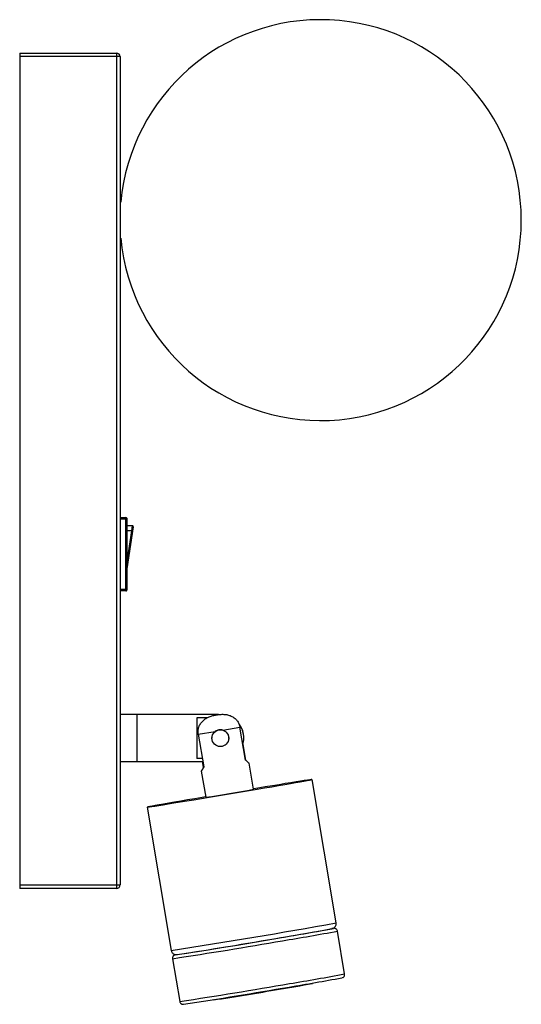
# Paper-space layout '_Izquierda' of a CAD drawing. Header units: millimetres. Extents: x 185 to 335, y -187 to 108.
import ezdxf

# ---------------------------------------------------------------- set-up
doc = ezdxf.new("R2010")
doc.units = ezdxf.units.MM

psp = doc.layouts.new('_Izquierda')

# ---------------------------------------------------------------- linework, layer by layer
at = {"color": 7, "linetype": 'Continuous', "lineweight": 25}
for p, q in [((185, 97.66), (185, -152.34)), ((185, 97.66), (214, 97.66)), ((214, -152.34), (214, 97.66)), ((215, 96.66), (185, 96.66)), ((215, 96.66), (215, -151.34)), ((215, -41.34), (216.75, -41.34)), ((217, -41.84), (215, -41.84)), ((216.75, -63.34), (216.75, -41.34)), ((217, -41.59), (217, -63.09)), ((218.74, -43.84), (217, -43.84)), ((218.96, -44.1), (217, -56.67)), ((218.54, -45.34), (218.74, -43.84)), ((218.54, -45.34), (218.76, -45.38)), ((215, -62.84), (217, -62.84)), ((216.75, -63.34), (215, -63.34)), ((244.47, -100.34), (215, -100.34)), ((220, -100.34), (220, -114.34)), ((241.13, -101.27), (238, -101.27)), ((238, -101.27), (238, -113.45)), ((238.4, -106.22), (243.5, -105.39)), ((245.77, -105.01), (250.87, -104.13)), ((252.51, -113.93), (250.87, -104.13)), ((238.4, -106.22), (240.04, -116.02)), ((242.5, -107.38), (242.5, -107.39)), ((247.5, -107.39), (247.5, -107.38)), ((252, -107.36), (252, -107.32)), ((251.77, -109.15), (252.57, -113.95)), ((215, -114.34), (239.76, -114.34)), ((239.61, -113.45), (238, -113.45)), ((240, -116.05), (239.71, -114.34)), ((254.92, -122.7), (253.61, -114.88)), ((239.31, -117.27), (240.62, -125.09)), ((279.61, -162.67), (272.43, -119.77)), ((223.11, -128.02), (230.3, -170.93)), ((185, -151.34), (215, -151.34)), ((214, -152.34), (185, -152.34)), ((282.17, -177.96), (280.03, -165.13)), ((230.71, -173.39), (232.86, -186.21)), ((272.51, -180.79), (272.49, -180.7)), ((242.9, -185.65), (242.92, -185.75))]:
    psp.add_line(p, q, dxfattribs=at)
at = {"color": 8, "linetype": 'Continuous', "lineweight": 25}
for p, q in [((218.54, -45.34), (217, -45.34)), ((217, -55.22), (218.54, -45.34))]:
    psp.add_line(p, q, dxfattribs=at)
at = {"color": 7, "linetype": 'Continuous', "lineweight": 25, "flags": 128}
psp.add_lwpolyline([(240.6, -124.96), (239.58, -125.13), (237.34, -125.51), (235.2, -125.88), (233.18, -126.22), (231.3, -126.55), (229.58, -126.85), (228.04, -127.11), (226.68, -127.35), (225.53, -127.56), (224.6, -127.73), (223.88, -127.86), (223.4, -127.96), (223.15, -128.01), (223.14, -128.03), (223.36, -128), (223.83, -127.94), (224.52, -127.84), (225.43, -127.7), (226.56, -127.52), (227.9, -127.31), (229.42, -127.06), (231.13, -126.79), (232.99, -126.48), (234.99, -126.16), (237.12, -125.81), (239.35, -125.44), (241.67, -125.06), (244.04, -124.66), (246.44, -124.26), (248.86, -123.85), (251.27, -123.45), (253.65, -123.05), (255.97, -122.66), (258.21, -122.28), (260.35, -121.91), (262.36, -121.57), (264.24, -121.24), (265.96, -120.95), (267.51, -120.68), (268.86, -120.44), (270.01, -120.23), (270.95, -120.06), (271.66, -119.93), (272.14, -119.84), (272.39, -119.78), (272.4, -119.76), (272.18, -119.79), (271.72, -119.85), (271.03, -119.95), (270.11, -120.09), (268.98, -120.27), (267.65, -120.48), (266.12, -120.73), (264.42, -121), (262.55, -121.31), (260.55, -121.63), (258.42, -121.98), (256.19, -122.35), (254.9, -122.57)], dxfattribs=at)
at = {"color": 8, "linetype": 'Continuous', "lineweight": 25, "flags": 128}
for points in [[(278.87, -164.32), (278.87, -164.32), (278.85, -164.31)], [(231.56, -172.23), (231.54, -172.24), (231.54, -172.24)]]:
    psp.add_lwpolyline(points, dxfattribs=at)
at = {"color": 7, "linetype": 'Continuous', "lineweight": 25}
psp.add_circle((245, -107.39), 2.5, dxfattribs=at)
for centre, radius, start, end in [((275, 47.66), 60, 185.1167, 174.8832), ((214, 96.66), 1, 0, 90), ((216, 53.66), 1, 180, 220.4563), ((216, 41.66), 1, 139.5438, 180), ((216.75, -41.59), 0.25, 360, 90), ((218.74, -44.07), 0.224, 351.1399, 90), ((216.75, -63.09), 0.25, 270, 0), ((245, -107.36), 7, 344.1118, 34.8431), ((245, -107.32), 7, 0.0001, 34.6735), ((169.31, 344.69), 475.16, 278.6319, 280.3804), ((214, -151.34), 1, 270, 0), ((-39.86, 1593.64), 1786.62, 278.75479, 280.25922), ((158.87, 473.29), 648.8, 279.24192, 280.65842), ((279.73, -173.59), 9.32, 95.425, 98.7447), ((-18.22, 1454.71), 1646.01, 278.72743, 279.83962), ((154.1, 500.75), 691.67, 279.27285, 280.59941), ((1.99, 1330.65), 1535.32, 278.69273, 279.88449), ((108.72, 697.64), 893.52, 278.63806, 279.91881), ((203.58, 182.77), 370.04, 279.1833, 280.736)]:
    psp.add_arc(centre, radius, start, end, dxfattribs=at)
at = {"color": 8, "linetype": 'Continuous', "lineweight": 25}
for centre, radius, start, end in [((-32.41, 1549.31), 1740.18, 278.68297, 280.32928), ((161.84, 459.56), 635.78, 279.20648, 280.71268), ((-4.9, 1372.06), 1563.31, 278.66841, 279.88844), ((170.83, 407.77), 596.21, 279.15654, 280.7627), ((-2.77, 1359.3), 1563.37, 278.66844, 279.88843)]:
    psp.add_arc(centre, radius, start, end, dxfattribs=at)
at = {"color": 7, "linetype": 'Continuous', "lineweight": 25}
for points, knots in [([(238.4, -106.22), (238.37, -106.04), (238.35, -105.85), (238.33, -105.48), (238.34, -105.29), (238.39, -104.74), (238.47, -104.37), (238.66, -103.84), (238.73, -103.67), (238.9, -103.34), (238.99, -103.17), (239.3, -102.71), (239.54, -102.42), (240.09, -101.91), (240.39, -101.68), (241.02, -101.29), (241.36, -101.13), (242.05, -100.85), (242.4, -100.74), (243.12, -100.55), (243.49, -100.47), (244.22, -100.35), (244.59, -100.3), (245.33, -100.25), (245.7, -100.24), (246.44, -100.28), (246.81, -100.33), (247.53, -100.5), (247.88, -100.61), (248.56, -100.92), (248.88, -101.11), (249.32, -101.45), (249.46, -101.57), (249.73, -101.83), (249.86, -101.97), (250.2, -102.41), (250.4, -102.73), (250.62, -103.24), (250.69, -103.41), (250.8, -103.77), (250.84, -103.95), (250.87, -104.13)], [0, 0, 0, 0, 0.03125, 0.03125, 0.0625, 0.0625, 0.125, 0.125, 0.15625, 0.15625, 0.1875, 0.1875, 0.25, 0.25, 0.3125, 0.3125, 0.375, 0.375, 0.4375, 0.4375, 0.5, 0.5, 0.5625, 0.5625, 0.625, 0.625, 0.6875, 0.6875, 0.75, 0.75, 0.8125, 0.8125, 0.84375, 0.84375, 0.875, 0.875, 0.9375, 0.9375, 0.96875, 0.96875, 1, 1, 1, 1]), ([(242.52, -107.38), (242.53, -107.18), (242.54, -106.71), (242.86, -105.98), (243.28, -105.59), (243.5, -105.39)], [0, 0, 0, 0, 0.263274, 0.609923, 1, 1, 1, 1]), ([(245.77, -105.01), (245.58, -104.95), (245.39, -104.91), (244.99, -104.88), (244.78, -104.89), (244.39, -104.95), (244.2, -105.01), (243.83, -105.17), (243.66, -105.27), (243.5, -105.39)], [0, 0, 0, 0, 0.25, 0.25, 0.5, 0.5, 0.75, 0.75, 1, 1, 1, 1]), ([(245.77, -105.01), (246.03, -105.12), (246.56, -105.35), (247.13, -106), (247.46, -106.71), (247.47, -107.19), (247.47, -107.38)], [0, 0, 0, 0, 0.272712, 0.545362, 0.816335, 1, 1, 1, 1]), ([(247.48, -107.51), (247.49, -107.55), (247.51, -107.84), (247.31, -108.4), (246.89, -109.11), (246.21, -109.61), (245.6, -109.87), (245.25, -109.86), (245.19, -109.85)], [0, 0, 0, 0, 0.027495, 0.246157, 0.475311, 0.713725, 0.946148, 1, 1, 1, 1]), ([(253.6, -114.89), (253.57, -114.86), (253.51, -114.82), (253.04, -114.41), (252.65, -114.06), (252.51, -113.93)], [0, 0, 0, 0, 0.376037, 0.778442, 1, 1, 1, 1]), ([(240.04, -116.02), (239.93, -116.21), (239.84, -116.39), (239.67, -116.7), (239.59, -116.83), (239.46, -117.06), (239.41, -117.14), (239.36, -117.23), (239.34, -117.25), (239.32, -117.29), (239.32, -117.29), (239.31, -117.3), (239.33, -117.27), (239.39, -117.16), (239.44, -117.08), (239.56, -116.86), (239.63, -116.73), (239.8, -116.42), (239.9, -116.24), (240, -116.05)], [0, 0, 0, 0, 0.125, 0.125, 0.25, 0.25, 0.375, 0.375, 0.4375, 0.4375, 0.5, 0.5, 0.625, 0.625, 0.75, 0.75, 0.875, 0.875, 1, 1, 1, 1]), ([(278.48, -164.38), (278.51, -164.37), (278.56, -164.36), (278.71, -164.31), (278.91, -164.21), (279.17, -164.02), (279.44, -163.71), (279.61, -163.26), (279.67, -162.88), (279.61, -162.69), (279.6, -162.66)], [0, 0, 0, 0, 0.194197, 0.298898, 0.384087, 0.495542, 0.636018, 0.794221, 0.971745, 1, 1, 1, 1]), ([(280.01, -165.14), (280.01, -165.11), (280, -164.95), (279.87, -164.73), (279.68, -164.51), (279.47, -164.39), (279.3, -164.33), (279.17, -164.31), (279.08, -164.3), (279.01, -164.3), (278.99, -164.3), (278.97, -164.3)], [0, 0, 0, 0, 0.0522549, 0.2221886, 0.3583624, 0.4742433, 0.5722814, 0.6532556, 0.7366698, 0.8617578, 1, 1, 1, 1]), ([(230.32, -170.92), (230.34, -171.02), (230.37, -171.28), (230.59, -171.63), (230.9, -171.91), (231.2, -172.07), (231.45, -172.15), (231.63, -172.17), (231.75, -172.18), (231.86, -172.18), (231.91, -172.18), (231.94, -172.17), (231.95, -172.17)], [0, 0, 0, 0, 0.093715, 0.251639, 0.380129, 0.489331, 0.580074, 0.650016, 0.713849, 0.801069, 0.964835, 1, 1, 1, 1]), ([(231.43, -172.26), (231.41, -172.27), (231.37, -172.28), (231.24, -172.33), (231.09, -172.42), (230.9, -172.59), (230.75, -172.86), (230.68, -173.15), (230.71, -173.33), (230.73, -173.39)], [0, 0, 0, 0, 0.243079, 0.350985, 0.448413, 0.578536, 0.734818, 0.909066, 1, 1, 1, 1]), ([(281.44, -179.09), (281.46, -179.09), (281.49, -179.08), (281.61, -179.03), (281.76, -178.95), (281.94, -178.8), (282.11, -178.55), (282.2, -178.25), (282.17, -178.05), (282.16, -177.97)], [0, 0, 0, 0, 0.261028, 0.369302, 0.464621, 0.577812, 0.721228, 0.881863, 1, 1, 1, 1]), ([(232.88, -186.21), (232.88, -186.27), (232.9, -186.44), (233.05, -186.67), (233.25, -186.87), (233.45, -186.98), (233.62, -187.03), (233.73, -187.04), (233.82, -187.05), (233.87, -187.05), (233.89, -187.05), (233.9, -187.05)], [0, 0, 0, 0, 0.091102, 0.260752, 0.398779, 0.516797, 0.615768, 0.698959, 0.79121, 0.939757, 1, 1, 1, 1])]:
    psp.add_open_spline(points, degree=3, knots=knots, dxfattribs=at)

doc.saveas('drawing.dxf')
